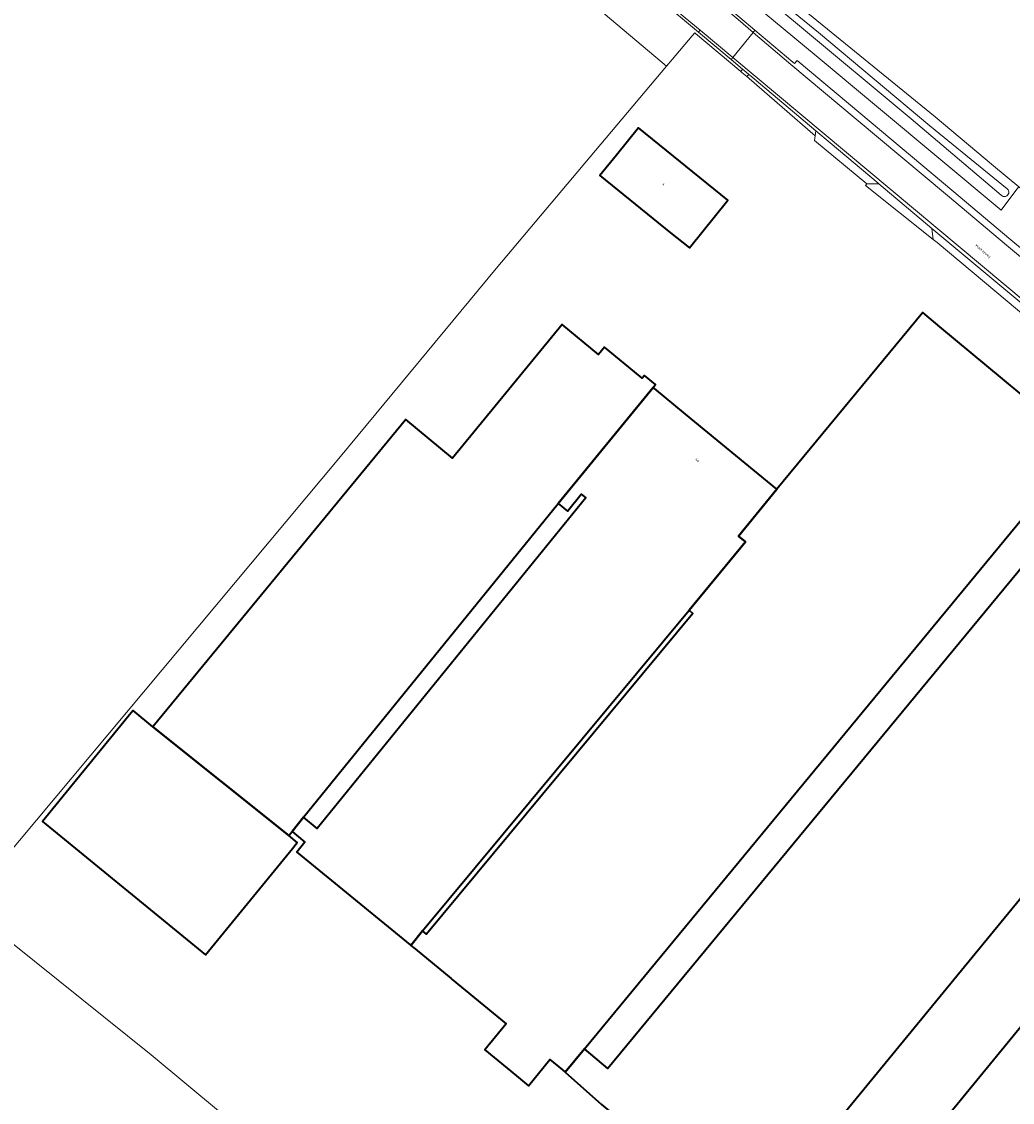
# Model space of a CAD drawing. Header units: metres. Extents: x 201541 to 204988, y 387833 to 394342.
# Tile 16 of 214: x 203473 to 203614, y 388741 to 388895. Entities that reach past the tile are written whole.
import ezdxf
from ezdxf.enums import TextEntityAlignment as Align

# ---------------------------------------------------------------- set-up
doc = ezdxf.new("R2010")
doc.units = ezdxf.units.M
doc.layers.get('Defpoints').update_dxf_attribs({"lineweight": 25})
for name, color, linetype, lineweight in [('B-WE-GR-BOUWLAND-GV', 80, 'Continuous', 13), ('B-WE-IE-TERREINAFSCHEIDING_KUNSTMATIG_HEKWERK-G', 20, 'IE-TERREINAFSCHEIDING-KUNSTMATIG', 18), ('B-WE-OG-BEBOUWING-GV', 7, 'Continuous', 35), ('B-WE-OG-BEBOUWING-T18', 10, 'Continuous', 18), ('B-WE-OG-BEBOUWING_LOODS-GV', 7, 'Continuous', 35), ('B-WE-OG-TERREIN_ERF-GV', 7, 'Continuous', 18), ('B-WE-OG-WATER-GV', 130, 'Continuous', 18), ('B-WE-OG-WATER_SLOOT-GV', 120, 'Continuous', 18), ('B-WE-OG-WEG-GV', 7, 'Continuous', 18), ('B-WE-VH-ONVERHARD-GV', 252, 'Continuous', 18), ('B-WE-VH-VERHARDING_ASFALT-GV', 252, 'Continuous', 18), ('B-WE-VH-VERHARDING_BETONSTRAATSTEEN-GV', 252, 'Continuous', 18), ('B-WE-VH-VERHARDING_FUNDERING_ZAND-GV', 7, 'Continuous', 18), ('B-WE-VH-VERHARDING_GRASBETONSTEEN-GV', 70, 'Continuous', 18), ('B-WE-VH-VERHARDING_OPEN-GV', 252, 'Continuous', 18)]:
    doc.layers.add(name, color=color, linetype=linetype, lineweight=lineweight)
doc.styles.add('NLCS-ISO-M200-T18', font='NLCS-ISO.ttf', dxfattribs={"height": 0.36})
doc.linetypes.add('IE-TERREINAFSCHEIDING-KUNSTMATIG', pattern='A,4,[82,NLCS.SHX,S=0.75,R=90,X=0,Y=0],4,-2', length=10)

msp = doc.modelspace()

# ---------------------------------------------------------------- linework, layer by layer
at = {"layer": 'B-WE-GR-BOUWLAND-GV'}
for points in [[(203696.421, 388769.541), (203682.503, 388752.955), (203614.736, 388671.801), (203615.169, 388671.439), (203605.024, 388659.289), (203604.287, 388659.292), (203602.932, 388659.298), (203588.459, 388671.095), (203572.393, 388684.463), (203568.609, 388686.949), (203556.794, 388695.85), (203548.779, 388701.888), (203528.017, 388718.559), (203511.058, 388731.871), (203491.587, 388748.073), (203465.016, 388769.339), (203518.558, 388833.269), (203540.687, 388860.033), (203564.968, 388888.837), (203469.595, 388969.145)], [(203579.741, 388900.811), (203603.213, 388881.618), (203611.551, 388874.665), (203615.139, 388871.66), (203621.429, 388866.394), (203624.05, 388864.201), (203628.278, 388860.661), (203635.299, 388854.783), (203661.615, 388832.593), (203671.754, 388824.044), (203679.203, 388817.763), (203709.722, 388792.03), (203714.565, 388787.994), (203719.701, 388783.713), (203772.111, 388740.038), (203773.949, 388738.577), (203777.14, 388736.04), (203814.938, 388787.109), (203845.24, 388832.561), (203801.946, 388913.623)]]:
    msp.add_lwpolyline(points, dxfattribs=at)
at = {"layer": 'B-WE-IE-TERREINAFSCHEIDING_KUNSTMATIG_HEKWERK-G'}
msp.add_lwpolyline([(203602.958, 388864.176), (203593.324, 388871.858)], dxfattribs=at)
at = {"layer": 'B-WE-OG-BEBOUWING-GV'}
for points in [[(203565.557, 388865.114), (203568.223, 388862.959), (203573.723, 388869.765), (203560.991, 388880.053), (203557.849, 388876.164), (203555.492, 388873.247)], [(203568.174, 388811.38), (203568.732, 388810.916), (203530.793, 388765.277), (203530.236, 388765.74), (203528.534, 388763.664), (203529.158, 388763.152), (203534.304, 388758.929), (203534.445, 388758.813), (203542.129, 388752.507), (203539.084, 388748.797), (203543.623, 388745.063), (203545.309, 388743.676), (203548.36, 388747.394), (203550.161, 388745.916), (203550.526, 388745.593), (203553.266, 388748.909), (203621.619, 388831.64), (203624.238, 388834.81), (203603.91, 388851.734), (203601.451, 388853.781), (203580.702, 388828.59), (203575.222, 388821.936), (203576.202, 388821.129)], [(203513.255, 388781.906), (203549.524, 388826.563), (203563.079, 388843.102), (203563.397, 388843.488), (203561.83, 388844.778), (203561.512, 388844.392), (203561.217, 388844.635), (203556.138, 388848.814), (203555.28, 388847.772), (203550.107, 388852.03), (203534.473, 388833.037), (203527.819, 388838.513), (203491.817, 388794.768), (203511.182, 388779.281), (203511.676, 388779.852)], [(203511.676, 388779.852), (203513.449, 388778.371), (203512.311, 388776.945), (203528.469, 388763.717), (203528.534, 388763.664), (203530.236, 388765.74), (203568.174, 388811.38), (203576.202, 388821.129), (203575.222, 388821.936), (203580.702, 388828.59), (203567.689, 388839.308), (203563.274, 388842.941), (203563.079, 388843.102), (203549.524, 388826.563), (203550.846, 388825.489), (203552.82, 388827.919), (203553.463, 388827.397), (203515.22, 388780.31), (203513.255, 388781.906)], [(203621.619, 388831.64), (203624.973, 388828.869), (203556.619, 388746.138), (203553.266, 388748.909), (203550.526, 388745.593), (203555.714, 388741.009), (203558.481, 388738.742), (203554.848, 388734.28), (203567.315, 388724.13), (203570.917, 388728.554), (203575.482, 388724.814), (203578.478, 388728.518), (203579.993, 388727.292), (203647.874, 388809.917), (203645.73, 388811.651), (203648.276, 388814.798), (203624.238, 388834.81)], [(203575.482, 388724.814), (203577.001, 388723.57), (203591.592, 388711.53), (203588.001, 388707.183), (203599.293, 388697.857), (203602.889, 388702.211), (203608.465, 388697.622), (203669.208, 388771.434), (203673.949, 388767.537), (203687.005, 388783.419), (203650.335, 388813.084), (203648.276, 388814.798), (203645.73, 388811.651), (203647.874, 388809.917), (203656.887, 388802.626), (203589.091, 388719.933), (203579.993, 388727.292), (203578.478, 388728.518)]]:
    msp.add_lwpolyline(points, close=True, dxfattribs=at)
at = {"layer": 'B-WE-OG-BEBOUWING_LOODS-GV'}
msp.add_lwpolyline([(203511.182, 388779.281), (203491.817, 388794.768), (203488.99, 388797.094), (203488.708, 388796.758), (203476.078, 388781.276), (203499.327, 388762.306), (203511.695, 388777.449), (203512.358, 388778.303)], close=True, dxfattribs=at)
at = {"layer": 'B-WE-OG-TERREIN_ERF-GV'}
for points in [[(203619.936, 388849.975), (203603.516, 388863.709), (203602.958, 388864.176), (203593.324, 388871.858), (203593.488, 388872.064), (203586.054, 388878.261), (203586.131, 388878.931), (203576.743, 388887.09), (203576.587, 388887.22), (203576.429, 388887.352), (203575.717, 388887.947), (203575.54, 388888.094), (203569.096, 388893.473), (203568.986, 388893.565), (203568.636, 388893.153), (203565.757, 388889.766), (203564.968, 388888.837), (203540.687, 388860.033), (203518.558, 388833.269), (203465.016, 388769.339), (203491.587, 388748.073), (203511.058, 388731.871)], [(203555.714, 388741.009), (203550.526, 388745.593), (203550.161, 388745.916), (203548.36, 388747.394), (203545.309, 388743.676), (203543.623, 388745.063), (203539.084, 388748.797), (203542.129, 388752.507), (203534.445, 388758.813), (203534.304, 388758.929), (203529.158, 388763.152), (203528.534, 388763.664), (203528.469, 388763.717), (203512.311, 388776.945), (203513.449, 388778.371), (203511.676, 388779.852), (203511.182, 388779.281), (203512.358, 388778.303), (203511.695, 388777.449), (203499.327, 388762.306), (203476.078, 388781.276), (203488.708, 388796.758), (203488.99, 388797.094), (203491.817, 388794.768), (203527.819, 388838.513), (203534.473, 388833.037), (203550.107, 388852.03), (203555.28, 388847.772), (203556.138, 388848.814), (203561.217, 388844.635), (203561.512, 388844.392), (203561.83, 388844.778), (203563.397, 388843.488), (203563.079, 388843.102), (203563.274, 388842.941), (203567.689, 388839.308), (203580.702, 388828.59), (203601.451, 388853.781), (203603.91, 388851.734), (203624.238, 388834.81)]]:
    msp.add_lwpolyline(points, dxfattribs=at)
for points in [[(203557.849, 388876.164), (203560.991, 388880.053), (203573.723, 388869.765), (203568.223, 388862.959), (203565.557, 388865.114), (203555.492, 388873.247)], [(203553.266, 388748.909), (203556.619, 388746.138), (203624.973, 388828.869), (203621.619, 388831.64)], [(203549.524, 388826.563), (203513.255, 388781.906), (203515.22, 388780.31), (203553.463, 388827.397), (203552.82, 388827.919), (203550.846, 388825.489)], [(203530.236, 388765.74), (203530.793, 388765.277), (203568.732, 388810.916), (203568.174, 388811.38)], [(203647.874, 388809.917), (203579.993, 388727.292), (203589.091, 388719.933), (203656.887, 388802.626)]]:
    msp.add_lwpolyline(points, close=True, dxfattribs=at)
at = {"layer": 'B-WE-OG-WATER-GV'}
for points in [[(203613.496, 388871.357), (203602.481, 388880.318), (203586.633, 388893.634), (203570.298, 388906.952), (203553.964, 388920.49), (203538.646, 388933.336), (203522.797, 388946.384), (203505.536, 388960.837), (203492.157, 388971.856)], [(203491.6, 388971.394), (203512.304, 388954.169), (203512.725, 388953.724), (203522.569, 388945.57), (203545.944, 388926.111), (203563.183, 388911.79), (203583.6, 388894.789), (203599.802, 388881.317), (203612.648, 388870.475)]]:
    msp.add_lwpolyline(points, dxfattribs=at)
msp.add_lwpolyline([(203612.648, 388870.475, 1.0785444), (203613.496, 388871.357)], format="xyb", dxfattribs=at)
at = {"layer": 'B-WE-OG-WATER_SLOOT-GV'}
msp.add_lwpolyline([(203614.873, 388871.308), (203615.139, 388871.66), (203611.551, 388874.665), (203603.213, 388881.618), (203579.741, 388900.811), (203549.42, 388925.8), (203520.722, 388949.197), (203506.094, 388961.3), (203491.68, 388973.497), (203490.389, 388972.924), (203489.557, 388972.555), (203489.186, 388971.006), (203498.238, 388963.766), (203522.864, 388943.002), (203554.799, 388916.404), (203586.297, 388890.323), (203612.624, 388868.336)], close=True, dxfattribs=at)
for points in [[(203492.157, 388971.856), (203505.536, 388960.837), (203522.797, 388946.384), (203538.646, 388933.336), (203553.964, 388920.49), (203570.298, 388906.952), (203586.633, 388893.634), (203602.481, 388880.318), (203613.496, 388871.357)], [(203612.648, 388870.475), (203599.802, 388881.317), (203583.6, 388894.789), (203563.183, 388911.79), (203545.944, 388926.111), (203522.569, 388945.57), (203512.725, 388953.724), (203512.304, 388954.169), (203491.6, 388971.394)]]:
    msp.add_lwpolyline(points, dxfattribs=at)
msp.add_lwpolyline([(203613.496, 388871.357, -1.0785444), (203612.648, 388870.475)], format="xyb", dxfattribs=at)
at = {"layer": 'B-WE-OG-WEG-GV'}
for points in [[(203354.649, 389080.943), (203355.847, 389079.792), (203366.393, 389070.77), (203381.08, 389058.55), (203401.667, 389041.314), (203416.625, 389028.597), (203432.104, 389015.674), (203445.683, 389004.233), (203457.147, 388994.656), (203470.987, 388983.155), (203500.18, 388958.727), (203511.837, 388948.876), (203525.153, 388937.795), (203533.423, 388931.016), (203546.781, 388919.738), (203559.091, 388909.457), (203575.407, 388895.776), (203577.552, 388893.959)], [(203621.429, 388866.394), (203615.139, 388871.66), (203614.873, 388871.308), (203612.624, 388868.336), (203586.297, 388890.323), (203554.799, 388916.404), (203522.864, 388943.002), (203498.238, 388963.766), (203489.186, 388971.006), (203489.557, 388972.555), (203490.389, 388972.924), (203491.68, 388973.497), (203481.33, 388982.255)], [(203469.595, 388969.145), (203564.968, 388888.837), (203565.757, 388889.766), (203568.636, 388893.153), (203568.986, 388893.565), (203569.096, 388893.473), (203575.54, 388888.094), (203575.805, 388888.411), (203574.175, 388889.779), (203569.509, 388893.697), (203564.045, 388898.206)], [(203577.552, 388893.959), (203582.944, 388889.391), (203583.174, 388889.199), (203583.562, 388889.657), (203592.643, 388882.07), (203605.626, 388871.178), (203614.016, 388864.126), (203620.937, 388858.387), (203623.556, 388856.17), (203661.138, 388824.695), (203682.46, 388806.74), (203695.641, 388795.695), (203712.151, 388781.869)]]:
    msp.add_lwpolyline(points, dxfattribs=at)
at = {"layer": 'B-WE-VH-ONVERHARD-GV'}
msp.add_lwpolyline([(203602.958, 388864.176), (203602.771, 388865.741), (203595.21, 388872.089), (203593.488, 388872.064), (203593.324, 388871.858)], close=True, dxfattribs=at)
at = {"layer": 'B-WE-VH-VERHARDING_ASFALT-GV'}
for points in [[(203564.444, 388898.434), (203567.647, 388895.738), (203569.748, 388893.982), (203574.418, 388890.08), (203577.301, 388893.648), (203575.149, 388895.47), (203558.834, 388909.15), (203546.524, 388919.432), (203533.167, 388930.709), (203524.899, 388937.486), (203511.58, 388948.57), (203499.923, 388958.421), (203470.731, 388982.848), (203456.891, 388994.348), (203445.426, 389003.927), (203431.848, 389015.367), (203416.367, 389028.291), (203401.409, 389041.008), (203380.824, 389058.243), (203366.135, 389070.465), (203355.578, 389079.495), (203354.372, 389080.655)], [(203711.509, 388781.102), (203694.998, 388794.929), (203681.817, 388805.974), (203660.495, 388823.929), (203622.912, 388855.405), (203620.295, 388857.621), (203613.375, 388863.359), (203604.983, 388870.413), (203592.001, 388881.303), (203582.687, 388889.085), (203577.301, 388893.648), (203574.418, 388890.08), (203629.059, 388844.42), (203632.646, 388841.414), (203661.914, 388816.892), (203669.662, 388810.335)]]:
    msp.add_lwpolyline(points, dxfattribs=at)
at = {"layer": 'B-WE-VH-VERHARDING_BETONSTRAATSTEEN-GV'}
for points in [[(203569.748, 388893.982), (203569.509, 388893.697), (203574.175, 388889.779), (203574.418, 388890.08)], [(203574.418, 388890.08), (203574.175, 388889.779), (203575.805, 388888.411), (203575.982, 388888.262), (203576.692, 388887.666), (203576.85, 388887.533), (203586.212, 388879.636), (203588.261, 388877.907), (203595.094, 388872.186), (203595.21, 388872.089), (203602.771, 388865.741), (203628.038, 388844.627), (203628.711, 388844.015), (203632.307, 388841.009), (203632.389, 388841.108), (203632.646, 388841.414), (203629.059, 388844.42)], [(203576.429, 388887.352), (203576.692, 388887.666), (203575.982, 388888.262), (203575.805, 388888.411), (203575.54, 388888.094), (203575.717, 388887.947)]]:
    msp.add_lwpolyline(points, close=True, dxfattribs=at)
at = {"layer": 'B-WE-VH-VERHARDING_FUNDERING_ZAND-GV'}
msp.add_lwpolyline([(203576.743, 388887.09), (203586.131, 388878.931), (203586.212, 388879.636), (203576.85, 388887.533), (203576.692, 388887.666), (203576.429, 388887.352), (203576.587, 388887.22)], close=True, dxfattribs=at)
at = {"layer": 'B-WE-VH-VERHARDING_GRASBETONSTEEN-GV'}
msp.add_lwpolyline([(203567.647, 388895.738), (203564.444, 388898.434), (203487.852, 388962.512), (203483.597, 388966.092), (203446.886, 388996.812), (203406.902, 389030.469), (203406.084, 389030.503), (203422.379, 389016.853), (203446.597, 388996.467), (203483.308, 388965.747), (203487.563, 388962.167), (203548.15, 388911.479), (203564.045, 388898.206), (203569.509, 388893.697), (203569.748, 388893.982)], close=True, dxfattribs=at)
for points in [[(203575.149, 388895.47), (203577.301, 388893.648), (203577.552, 388893.959), (203575.407, 388895.776)], [(203712.151, 388781.869), (203695.641, 388795.695), (203682.46, 388806.74), (203661.138, 388824.695), (203623.556, 388856.17), (203620.937, 388858.387), (203614.016, 388864.126), (203605.626, 388871.178), (203592.643, 388882.07), (203583.562, 388889.657), (203583.174, 388889.199), (203582.944, 388889.391), (203577.552, 388893.959), (203577.301, 388893.648), (203582.687, 388889.085), (203592.001, 388881.303), (203604.983, 388870.413), (203613.375, 388863.359), (203620.295, 388857.621), (203622.912, 388855.405), (203660.495, 388823.929), (203681.817, 388805.974), (203694.998, 388794.929), (203711.509, 388781.102)]]:
    msp.add_lwpolyline(points, dxfattribs=at)
at = {"layer": 'B-WE-VH-VERHARDING_OPEN-GV'}
for points in [[(203586.054, 388878.261), (203593.488, 388872.064), (203595.21, 388872.089), (203595.094, 388872.186), (203588.261, 388877.907), (203586.212, 388879.636), (203586.131, 388878.931)], [(203628.038, 388844.627), (203602.771, 388865.741), (203602.958, 388864.176), (203603.516, 388863.709), (203619.936, 388849.975), (203627.012, 388844.056)]]:
    msp.add_lwpolyline(points, close=True, dxfattribs=at)

# ---------------------------------------------------------------- texts
at = {"layer": 'B-WE-OG-BEBOUWING-T18', "style": 'NLCS-ISO-M200-T18'}
for s, rotation, p in [('4', 321.1, (203564.568, 388872.02)), ('4a', 320.5, (203569.348, 388832.758))]:
    msp.add_text(s, height=0.36, rotation=rotation, dxfattribs=at).set_placement(p, align=Align.MIDDLE)
at = {"layer": 'Defpoints', "color": 250, "style": 'NLCS-ISO-M200-T18'}
msp.add_text('Mackayweg', height=0.36, rotation=320.2, dxfattribs=at).set_placement((203610.023, 388862.465), align=Align.MIDDLE)

doc.saveas('drawing.dxf')
